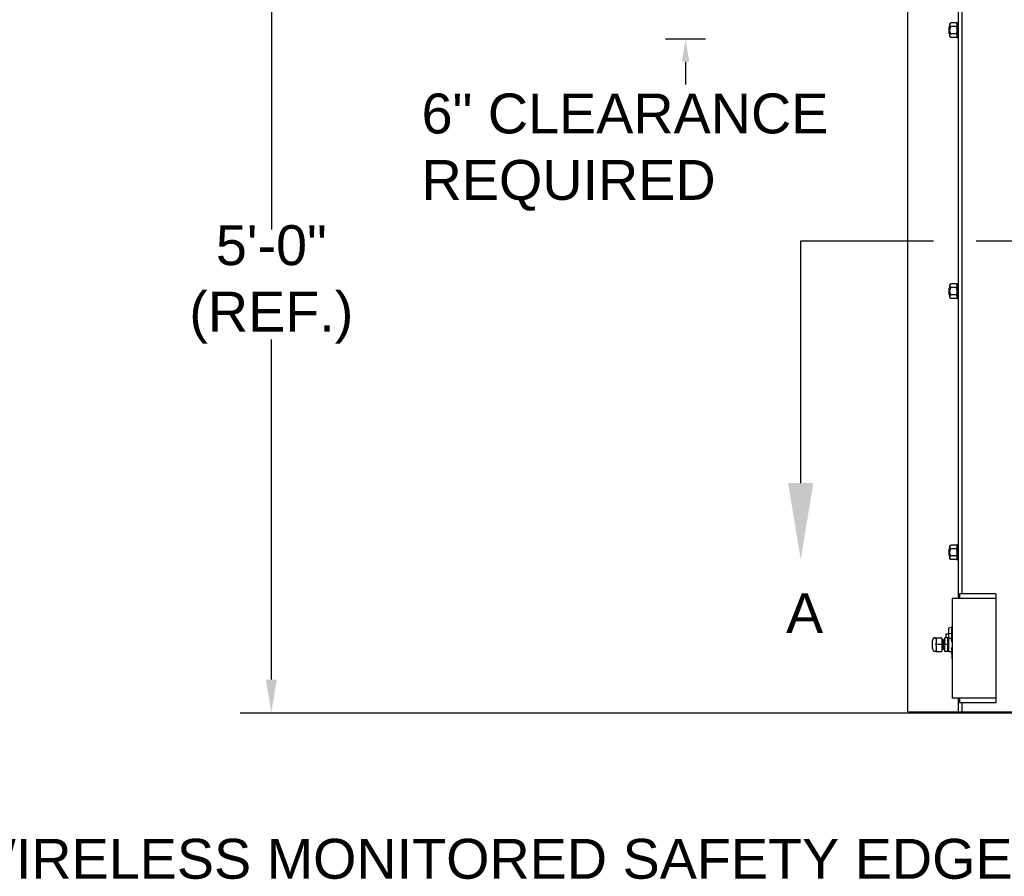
# Model space of a CAD drawing. Header units: inches. Extents: x 170 to 312, y 215 to 248.
# Tile 172 of 256: x 249.53 to 251.85, y 220.03 to 222.04. Entities that reach past the tile are written whole.
import ezdxf
from ezdxf import colors
from ezdxf.entities.mleader import LeaderData, LeaderLine
from ezdxf.math import Vec2, Vec3

# ---------------------------------------------------------------- set-up
doc = ezdxf.new("R2010")
doc.units = ezdxf.units.IN
doc.header["$LTSCALE"] = 0.25
doc.header["$MEASUREMENT"] = 0
doc.linetypes.add('CENTER', pattern=[2, 1.25, -0.25, 0.25, -0.25])
for name, color, linetype in [('ANNOTATIONS', 1, 'Continuous'), ('MOTOR LH', 7, 'Continuous'), ('SECTION CUTS', 6, 'CENTER')]:
    doc.layers.add(name, color=color, linetype=linetype)
doc.styles.add('ARIAL', font='arial.ttf', dxfattribs={"height": 0.09375})
doc.styles.get("Standard").update_dxf_attribs({"font": 'romans.shx'})

msp = doc.modelspace()

# ---------------------------------------------------------------- linework, layer by layer
at = {"layer": 'ANNOTATIONS'}
for p, q in [((250.1258, 222.35175), (250.1258, 221.55133)), ((251.14663, 221.99872), (251.05237, 221.99872)), ((251.0995, 221.94558), (251.0995, 221.89244)), ((250.1258, 220.49278), (250.1258, 221.2928))]:
    msp.add_line(p, q, dxfattribs=at)
for points in [[(251.10835, 221.94558), (251.09064, 221.94558), (251.0995, 221.99872)], [(250.13874, 220.49278), (250.11286, 220.49278), (250.1258, 220.41511)]]:
    msp.add_solid(points, dxfattribs=at)
at = {"layer": 'MOTOR LH'}
for p, q in [((251.62176, 220.41698), (251.62176, 224.61169)), ((251.74112, 220.68357), (251.74112, 224.61088)), ((251.74965, 220.69422), (251.74965, 224.61088)), ((251.72097, 222.00492), (251.72097, 222.03476)), ((251.73597, 222.03706), (251.72289, 222.03706)), ((251.73788, 222.03794), (251.73788, 222.00173)), ((251.71879, 222.01287), (251.71879, 222.0268)), ((251.72035, 222.01131), (251.72035, 222.02836)), ((251.73597, 222.02845), (251.72289, 222.02845)), ((251.73597, 222.01122), (251.72289, 222.01122)), ((251.73597, 222.00261), (251.72289, 222.00261)), ((251.71879, 221.39901), (251.71879, 221.41294)), ((251.72035, 221.39745), (251.72035, 221.4145)), ((251.72097, 221.39106), (251.72097, 221.4209)), ((251.73597, 221.4232), (251.72289, 221.4232)), ((251.73597, 221.41459), (251.72289, 221.41459)), ((251.73788, 221.42409), (251.73788, 221.38787)), ((251.73597, 221.39736), (251.72289, 221.39736)), ((251.73597, 221.38875), (251.72289, 221.38875)), ((251.72097, 220.7772), (251.72097, 220.80704)), ((251.73597, 220.80935), (251.72289, 220.80935)), ((251.73788, 220.81023), (251.73788, 220.77401)), ((251.71879, 220.78515), (251.71879, 220.79908)), ((251.72035, 220.78359), (251.72035, 220.80064)), ((251.73597, 220.80073), (251.72289, 220.80073)), ((251.73597, 220.7835), (251.72289, 220.7835)), ((251.73597, 220.77489), (251.72289, 220.77489)), ((251.74324, 220.69422), (251.74324, 220.68357)), ((251.8285, 220.69422), (251.74324, 220.69422)), ((251.8285, 220.69422), (251.8285, 220.43845)), ((251.8285, 220.68357), (251.72619, 220.68357)), ((251.72619, 220.68357), (251.72619, 220.44911)), ((251.72619, 220.61881), (251.72461, 220.61618)), ((251.71128, 220.60029), (251.71128, 220.59122)), ((251.71789, 220.61484), (251.72461, 220.61618)), ((251.71789, 220.61484), (251.71789, 220.55845)), ((251.71789, 220.60141), (251.72461, 220.60199)), ((251.72595, 220.61581), (251.72461, 220.61618)), ((251.72461, 220.61618), (251.72461, 220.58434)), ((251.72461, 220.60199), (251.72595, 220.60211)), ((251.72595, 220.61581), (251.72619, 220.6162)), ((251.72595, 220.60211), (251.72595, 220.61581)), ((251.72595, 220.60211), (251.72619, 220.60213)), ((251.68001, 220.56566), (251.68001, 220.58481)), ((251.68844, 220.59122), (251.68642, 220.58908)), ((251.70208, 220.57523), (251.68642, 220.57523)), ((251.68844, 220.59122), (251.70208, 220.59122)), ((251.68844, 220.59122), (251.68844, 220.55925)), ((251.70208, 220.59122), (251.70208, 220.55925)), ((251.7089, 220.55925), (251.7089, 220.59122)), ((251.71601, 220.59122), (251.7089, 220.59122)), ((251.71601, 220.57523), (251.7089, 220.57523)), ((251.71601, 220.55925), (251.71601, 220.59122)), ((251.68642, 220.56139), (251.68844, 220.55925)), ((251.68844, 220.55925), (251.70208, 220.55925)), ((251.70431, 220.56402), (251.70342, 220.56402)), ((251.71601, 220.55925), (251.7089, 220.55925)), ((251.72461, 220.56612), (251.72461, 220.55711)), ((251.72461, 220.55711), (251.72611, 220.53562)), ((251.72611, 220.53562), (251.72619, 220.53562)), ((251.8285, 220.44911), (251.72619, 220.44911)), ((251.74112, 220.41698), (251.74112, 220.44911)), ((251.74324, 220.44911), (251.74324, 220.43845)), ((251.8285, 220.43845), (251.74324, 220.43845)), ((251.74965, 220.41698), (251.74965, 220.43845)), ((250.05232, 220.41511), (257.78847, 220.41511)), ((251.62176, 220.41698), (256.24276, 220.41698))]:
    msp.add_line(p, q, dxfattribs=at)
for centre, radius, start, end in [((251.68642, 220.58481), 0.00641, 90, 180), ((251.71051, 220.57523), 0.01678, 20.91414, 32.85988), ((251.68642, 220.56566), 0.00641, 180, 270), ((251.70386, 220.56402), 0.000446, 180, 0), ((251.71051, 220.57523), 0.01678, 327.14012, 339.08586)]:
    msp.add_arc(centre, radius, start, end, dxfattribs=at)
at = {"layer": 'MOTOR LH', "extrusion": (0, 0, -1)}
msp.add_ellipse((251.71423, 220.57523), major_axis=(0, 0.01678), ratio=0.9090909, start_param=0.2423659, end_param=0.7477626, dxfattribs=at)
at = {"layer": 'MOTOR LH'}
for points in [[(251.72097, 222.03476), (251.72289, 222.03706)], [(251.73597, 222.03706), (251.73788, 222.03476)], [(251.73788, 222.03794), (251.74112, 222.03794)], [(251.71879, 222.0268), (251.72035, 222.02836)], [(251.72035, 222.01131), (251.71879, 222.01287)], [(251.72035, 222.02836), (251.72097, 222.02836)], [(251.72097, 222.01131), (251.72035, 222.01131)], [(251.72289, 222.00261), (251.72097, 222.00492)], [(251.73788, 222.00492), (251.73597, 222.00261)], [(251.74112, 222.00173), (251.73788, 222.00173)], [(251.71879, 221.41294), (251.72035, 221.4145)], [(251.72035, 221.4145), (251.72097, 221.4145)], [(251.72097, 221.4209), (251.72289, 221.4232)], [(251.73597, 221.4232), (251.73788, 221.4209)], [(251.73788, 221.42409), (251.74112, 221.42409)], [(251.72035, 221.39745), (251.71879, 221.39901)], [(251.72097, 221.39745), (251.72035, 221.39745)], [(251.72289, 221.38875), (251.72097, 221.39106)], [(251.73788, 221.39106), (251.73597, 221.38875)], [(251.74112, 221.38787), (251.73788, 221.38787)], [(251.72097, 220.80704), (251.72289, 220.80935)], [(251.73597, 220.80935), (251.73788, 220.80704)], [(251.73788, 220.81023), (251.74112, 220.81023)], [(251.71879, 220.79908), (251.72035, 220.80064)], [(251.72035, 220.78359), (251.71879, 220.78515)], [(251.72035, 220.80064), (251.72097, 220.80064)], [(251.72097, 220.78359), (251.72035, 220.78359)], [(251.72289, 220.77489), (251.72097, 220.7772)], [(251.73788, 220.7772), (251.73597, 220.77489)], [(251.74112, 220.77401), (251.73788, 220.77401)], [(251.71128, 220.60029), (251.71789, 220.60029)], [(251.70208, 220.58644), (251.70426, 220.58644)], [(251.70515, 220.58644), (251.70594, 220.58644)], [(251.70683, 220.58644), (251.70761, 220.58644)], [(251.70851, 220.58644), (251.7089, 220.58644)], [(251.71601, 220.58993), (251.71789, 220.58993)], [(251.70342, 220.56402), (251.70208, 220.56402)], [(251.7051, 220.56402), (251.70431, 220.56402)], [(251.70677, 220.56402), (251.70599, 220.56402)], [(251.70845, 220.56402), (251.70767, 220.56402)], [(251.71789, 220.56053), (251.71601, 220.56053)], [(251.72461, 220.55845), (251.71789, 220.55845)]]:
    msp.add_open_spline(points, degree=1, dxfattribs=at)
for points, knots in [([(251.72097, 222.03276), (251.72102, 222.03328), (251.72114, 222.03434), (251.72189, 222.03578), (251.72258, 222.03667), (251.72289, 222.03706)], [0, 0, 0, 0, 0.353643, 0.7166775, 1, 1, 1, 1]), ([(251.72289, 222.02845), (251.72245, 222.02903), (251.72155, 222.03021), (251.72102, 222.03168), (251.72098, 222.03254), (251.72097, 222.03276)], [0, 0, 0, 0, 0.421515, 0.8529031, 1, 1, 1, 1]), ([(251.73788, 222.03276), (251.73783, 222.03328), (251.73772, 222.03434), (251.73696, 222.03578), (251.73627, 222.03667), (251.73597, 222.03706)], [0, 0, 0, 0, 0.353643, 0.7166775, 1, 1, 1, 1]), ([(251.73597, 222.02845), (251.73641, 222.02903), (251.73731, 222.03021), (251.73784, 222.03168), (251.73787, 222.03254), (251.73788, 222.03276)], [0, 0, 0, 0, 0.4215153, 0.8529031, 1, 1, 1, 1]), ([(251.72097, 222.01984), (251.72097, 222.02011), (251.72099, 222.02152), (251.72137, 222.02406), (251.72216, 222.02663), (251.72274, 222.02808), (251.72289, 222.02845)], [0, 0, 0, 0, 0.0936214, 0.4739096, 0.864488, 1, 1, 1, 1]), ([(251.72289, 222.01122), (251.7226, 222.01195), (251.72193, 222.01368), (251.72115, 222.01656), (251.72103, 222.01873), (251.72097, 222.01984)], [0, 0, 0, 0, 0.2644477, 0.6278606, 1, 1, 1, 1]), ([(251.72097, 222.00691), (251.72102, 222.00744), (251.72114, 222.0085), (251.72189, 222.00994), (251.72258, 222.01083), (251.72289, 222.01122)], [0, 0, 0, 0, 0.35364318, 0.71667737, 1, 1, 1, 1]), ([(251.72289, 222.00261), (251.72245, 222.00319), (251.72155, 222.00437), (251.72102, 222.00584), (251.72098, 222.0067), (251.72097, 222.00691)], [0, 0, 0, 0, 0.4215143, 0.8529022, 1, 1, 1, 1]), ([(251.73788, 222.01984), (251.73788, 222.02011), (251.73786, 222.02152), (251.73749, 222.02406), (251.7367, 222.02663), (251.73612, 222.02808), (251.73597, 222.02845)], [0, 0, 0, 0, 0.0936214, 0.4739095, 0.864488, 1, 1, 1, 1]), ([(251.73597, 222.01122), (251.73625, 222.01195), (251.73693, 222.01368), (251.7377, 222.01656), (251.73782, 222.01873), (251.73788, 222.01984)], [0, 0, 0, 0, 0.2644477, 0.6278606, 1, 1, 1, 1]), ([(251.73788, 222.00691), (251.73783, 222.00744), (251.73772, 222.0085), (251.73696, 222.00994), (251.73627, 222.01083), (251.73597, 222.01122)], [0, 0, 0, 0, 0.35364318, 0.71667737, 1, 1, 1, 1]), ([(251.73597, 222.00261), (251.73641, 222.00319), (251.73731, 222.00437), (251.73784, 222.00584), (251.73787, 222.0067), (251.73788, 222.00691)], [0, 0, 0, 0, 0.42151458, 0.85290221, 1, 1, 1, 1]), ([(251.72097, 221.4189), (251.72102, 221.41942), (251.72114, 221.42048), (251.72189, 221.42192), (251.72258, 221.42281), (251.72289, 221.4232)], [0, 0, 0, 0, 0.3536519, 0.7166818, 1, 1, 1, 1]), ([(251.72289, 221.41459), (251.72245, 221.41517), (251.72155, 221.41635), (251.72102, 221.41782), (251.72098, 221.41868), (251.72097, 221.4189)], [0, 0, 0, 0, 0.4215125, 0.852907, 1, 1, 1, 1]), ([(251.72097, 221.40598), (251.72097, 221.40625), (251.72099, 221.40766), (251.72137, 221.4102), (251.72216, 221.41278), (251.72274, 221.41422), (251.72289, 221.41459)], [0, 0, 0, 0, 0.0936214, 0.4739184, 0.864488, 1, 1, 1, 1]), ([(251.72289, 221.39736), (251.7226, 221.39809), (251.72193, 221.39982), (251.72115, 221.4027), (251.72103, 221.40487), (251.72097, 221.40598)], [0, 0, 0, 0, 0.2644539, 0.6278638, 1, 1, 1, 1]), ([(251.73788, 221.4189), (251.73783, 221.41942), (251.73772, 221.42048), (251.73696, 221.42192), (251.73627, 221.42281), (251.73597, 221.4232)], [0, 0, 0, 0, 0.3536519, 0.7166818, 1, 1, 1, 1]), ([(251.73597, 221.41459), (251.73641, 221.41517), (251.73731, 221.41635), (251.73784, 221.41782), (251.73787, 221.41868), (251.73788, 221.4189)], [0, 0, 0, 0, 0.4215128, 0.852907, 1, 1, 1, 1]), ([(251.73788, 221.40598), (251.73788, 221.40625), (251.73786, 221.40766), (251.73749, 221.4102), (251.7367, 221.41278), (251.73612, 221.41422), (251.73597, 221.41459)], [0, 0, 0, 0, 0.0936214, 0.4739182, 0.864488, 1, 1, 1, 1]), ([(251.73597, 221.39736), (251.73625, 221.39809), (251.73693, 221.39982), (251.7377, 221.4027), (251.73782, 221.40487), (251.73788, 221.40598)], [0, 0, 0, 0, 0.2644539, 0.6278638, 1, 1, 1, 1]), ([(251.72097, 221.39306), (251.72102, 221.39358), (251.72114, 221.39464), (251.72189, 221.39608), (251.72258, 221.39697), (251.72289, 221.39736)], [0, 0, 0, 0, 0.353652, 0.7166817, 1, 1, 1, 1]), ([(251.72289, 221.38875), (251.72245, 221.38933), (251.72155, 221.39051), (251.72102, 221.39198), (251.72098, 221.39284), (251.72097, 221.39306)], [0, 0, 0, 0, 0.4215118, 0.8529061, 1, 1, 1, 1]), ([(251.73788, 221.39306), (251.73783, 221.39358), (251.73772, 221.39464), (251.73696, 221.39608), (251.73627, 221.39697), (251.73597, 221.39736)], [0, 0, 0, 0, 0.353652, 0.7166817, 1, 1, 1, 1]), ([(251.73597, 221.38875), (251.73641, 221.38933), (251.73731, 221.39051), (251.73784, 221.39198), (251.73787, 221.39284), (251.73788, 221.39306)], [0, 0, 0, 0, 0.4215121, 0.8529061, 1, 1, 1, 1]), ([(251.72097, 220.80504), (251.72102, 220.80556), (251.72114, 220.80662), (251.72189, 220.80806), (251.72258, 220.80896), (251.72289, 220.80935)], [0, 0, 0, 0, 0.35364966, 0.71667969, 1, 1, 1, 1]), ([(251.72289, 220.80073), (251.72245, 220.80132), (251.72155, 220.8025), (251.72102, 220.80397), (251.72098, 220.80482), (251.72097, 220.80504)], [0, 0, 0, 0, 0.4215159, 0.8529073, 1, 1, 1, 1]), ([(251.73788, 220.80504), (251.73783, 220.80556), (251.73772, 220.80662), (251.73696, 220.80806), (251.73627, 220.80896), (251.73597, 220.80935)], [0, 0, 0, 0, 0.35364966, 0.71667969, 1, 1, 1, 1]), ([(251.73597, 220.80073), (251.73641, 220.80132), (251.73731, 220.8025), (251.73784, 220.80397), (251.73787, 220.80482), (251.73788, 220.80504)], [0, 0, 0, 0, 0.4215162, 0.8529073, 1, 1, 1, 1]), ([(251.72097, 220.79212), (251.72097, 220.79239), (251.72099, 220.7938), (251.72137, 220.79634), (251.72216, 220.79892), (251.72274, 220.80036), (251.72289, 220.80073)], [0, 0, 0, 0, 0.0936218, 0.473916, 0.8644916, 1, 1, 1, 1]), ([(251.72289, 220.7835), (251.7226, 220.78423), (251.72193, 220.78596), (251.72115, 220.78884), (251.72103, 220.79102), (251.72097, 220.79212)], [0, 0, 0, 0, 0.2644539, 0.6278593, 1, 1, 1, 1]), ([(251.72097, 220.7792), (251.72102, 220.77972), (251.72114, 220.78078), (251.72189, 220.78222), (251.72258, 220.78311), (251.72289, 220.7835)], [0, 0, 0, 0, 0.3536498, 0.7166796, 1, 1, 1, 1]), ([(251.72289, 220.77489), (251.72245, 220.77547), (251.72155, 220.77665), (251.72102, 220.77812), (251.72098, 220.77898), (251.72097, 220.7792)], [0, 0, 0, 0, 0.42151525, 0.85290636, 1, 1, 1, 1]), ([(251.73788, 220.79212), (251.73788, 220.79239), (251.73786, 220.7938), (251.73749, 220.79634), (251.7367, 220.79892), (251.73612, 220.80036), (251.73597, 220.80073)], [0, 0, 0, 0, 0.0936218, 0.4739158, 0.8644916, 1, 1, 1, 1]), ([(251.73597, 220.7835), (251.73625, 220.78423), (251.73693, 220.78596), (251.7377, 220.78884), (251.73782, 220.79102), (251.73788, 220.79212)], [0, 0, 0, 0, 0.2644539, 0.6278593, 1, 1, 1, 1]), ([(251.73788, 220.7792), (251.73783, 220.77972), (251.73772, 220.78078), (251.73696, 220.78222), (251.73627, 220.78311), (251.73597, 220.7835)], [0, 0, 0, 0, 0.3536498, 0.7166796, 1, 1, 1, 1]), ([(251.73597, 220.77489), (251.73641, 220.77547), (251.73731, 220.77665), (251.73784, 220.77812), (251.73787, 220.77898), (251.73788, 220.7792)], [0, 0, 0, 0, 0.4215155, 0.8529064, 1, 1, 1, 1]), ([(251.68642, 220.59122), (251.6867, 220.59121), (251.68702, 220.5912), (251.68753, 220.5912), (251.68767, 220.5912), (251.68777, 220.59121), (251.68787, 220.59121), (251.68799, 220.59121), (251.68821, 220.59122), (251.68837, 220.59121), (251.68841, 220.59122), (251.68844, 220.59122)], [0, 0, 0, 0, 0.2479231, 0.2890908, 0.3069668, 0.3246628, 0.3441602, 0.3674164, 0.4310408, 0.6540306, 1, 1, 1, 1]), ([(251.70494, 220.56586), (251.70492, 220.56632), (251.70487, 220.56761), (251.70479, 220.57085), (251.70469, 220.57475), (251.7046, 220.57818), (251.70454, 220.5809), (251.70446, 220.58362), (251.70436, 220.58594), (251.70429, 220.58628), (251.70426, 220.58644)], [0, 0, 0, 0, 0.0847764, 0.2341584, 0.3883234, 0.4922273, 0.5925865, 0.6929458, 0.8484534, 1, 1, 1, 1]), ([(251.70428, 220.58643), (251.70428, 220.5865), (251.70427, 220.58665), (251.70463, 220.58695), (251.70512, 220.58677), (251.70516, 220.58642), (251.70525, 220.58569), (251.70533, 220.58383), (251.70541, 220.58098), (251.70548, 220.57805), (251.70554, 220.57626), (251.70557, 220.57523)], [0, 0, 0, 0, 0.0432697, 0.0891446, 0.131551, 0.2176056, 0.3221563, 0.5318737, 0.7347377, 0.8463632, 1, 1, 1, 1]), ([(251.70496, 220.56586), (251.70495, 220.56616), (251.7049, 220.56713), (251.70484, 220.56951), (251.70476, 220.57241), (251.70471, 220.5742), (251.70468, 220.57523)], [0, 0, 0, 0, 0.1679631, 0.5285284, 0.7269292, 1, 1, 1, 1]), ([(251.70599, 220.56402), (251.70597, 220.56409), (251.70592, 220.56424), (251.70585, 220.56542), (251.70576, 220.56751), (251.70568, 220.57083), (251.70561, 220.57375), (251.70557, 220.57523)], [0, 0, 0, 0, 0.1640625, 0.3339187, 0.5037762, 0.7479787, 1, 1, 1, 1]), ([(251.70594, 220.58643), (251.70595, 220.5866), (251.70597, 220.58679), (251.70637, 220.58691), (251.70662, 220.58684), (251.70697, 220.58646), (251.7068, 220.58609), (251.70698, 220.58484), (251.70701, 220.58342), (251.70702, 220.58315)], [0, 0, 0, 0, 0.1789689, 0.2132075, 0.2435323, 0.2761385, 0.5221296, 0.9089216, 1, 1, 1, 1]), ([(251.70656, 220.56748), (251.70653, 220.56857), (251.70646, 220.57083), (251.70637, 220.57476), (251.70628, 220.57818), (251.70621, 220.5809), (251.70614, 220.58362), (251.70604, 220.58594), (251.70597, 220.58628), (251.70594, 220.58644)], [0, 0, 0, 0, 0.1576476, 0.3272143, 0.4414987, 0.5518842, 0.6622698, 0.8333133, 1, 1, 1, 1]), ([(251.70658, 220.56748), (251.70656, 220.56815), (251.70652, 220.56937), (251.70647, 220.57146), (251.7064, 220.57336), (251.70637, 220.57457), (251.70635, 220.57524)], [0, 0, 0, 0, 0.3209033, 0.5829366, 0.7689491, 1, 1, 1, 1]), ([(251.70702, 220.58315), (251.70704, 220.58241), (251.70708, 220.58112), (251.70716, 220.57834), (251.70721, 220.57641), (251.70725, 220.57524)], [0, 0, 0, 0, 0.3440212, 0.6037055, 1, 1, 1, 1]), ([(251.70767, 220.56402), (251.70765, 220.56409), (251.7076, 220.56424), (251.70753, 220.56542), (251.70744, 220.56751), (251.70736, 220.57083), (251.70726, 220.57474), (251.70717, 220.5782), (251.70711, 220.58083), (251.70706, 220.5826), (251.70704, 220.58314), (251.70704, 220.58315)], [0, 0, 0, 0, 0.1093267, 0.2225142, 0.3357025, 0.4984323, 0.6663723, 0.7795603, 0.8888869, 0.9982135, 1, 1, 1, 1]), ([(251.70761, 220.58644), (251.70762, 220.58657), (251.70764, 220.58677), (251.70814, 220.58695), (251.70864, 220.58649), (251.70852, 220.58616), (251.70863, 220.58522), (251.70866, 220.58428), (251.70869, 220.58345), (251.7087, 220.58316)], [0, 0, 0, 0, 0.1509339, 0.2269304, 0.3091432, 0.5126112, 0.7171058, 0.9038952, 1, 1, 1, 1]), ([(251.70803, 220.57523), (251.70801, 220.57623), (251.70796, 220.57818), (251.70789, 220.5809), (251.70782, 220.58362), (251.70771, 220.58594), (251.70765, 220.58628), (251.70761, 220.58644)], [0, 0, 0, 0, 0.1698674, 0.3339398, 0.4980122, 0.752244, 1, 1, 1, 1]), ([(251.7089, 220.56357), (251.70877, 220.56363), (251.70853, 220.56373), (251.7084, 220.56429), (251.70834, 220.56515), (251.70825, 220.56722), (251.70818, 220.5701), (251.70811, 220.57283), (251.70806, 220.57439), (251.70803, 220.57523)], [0, 0, 0, 0, 0.0900005, 0.1675474, 0.2921205, 0.5194776, 0.7399898, 0.8603536, 1, 1, 1, 1]), ([(251.68844, 220.55925), (251.68822, 220.5594), (251.68781, 220.55969), (251.68714, 220.55939), (251.68666, 220.55929), (251.68642, 220.55925)], [0, 0, 0, 0, 0.35448285, 0.68277445, 1, 1, 1, 1]), ([(251.70598, 220.56408), (251.70598, 220.564), (251.706, 220.56384), (251.70562, 220.56351), (251.70512, 220.5637), (251.70509, 220.56405), (251.70501, 220.56454), (251.70498, 220.5654), (251.70496, 220.56586)], [0, 0, 0, 0, 0.1201292, 0.2225498, 0.3172257, 0.5093497, 0.7427679, 1, 1, 1, 1]), ([(251.70767, 220.56402), (251.70766, 220.56389), (251.70764, 220.56369), (251.70714, 220.56351), (251.70664, 220.56397), (251.70677, 220.56431), (251.70665, 220.56524), (251.70662, 220.56623), (251.70659, 220.56713), (251.70658, 220.56748)], [0, 0, 0, 0, 0.1477712, 0.2221758, 0.3026654, 0.5018695, 0.7020792, 0.8849539, 1, 1, 1, 1])]:
    msp.add_open_spline(points, degree=3, knots=knots, dxfattribs=at)
at = {"layer": 'SECTION CUTS'}
msp.add_line((251.3702, 221.52459), (256.37973, 221.52459), dxfattribs=at)

# ---------------------------------------------------------------- texts
at = {"layer": 'ANNOTATIONS', "char_height": 0.09375, "style": 'ARIAL'}
for s, insert, attachment_point in [('6" CLEARANCE\\PREQUIRED', (250.479, 221.73296), 4), ('5\'-0"\\P(REF.)', (250.1258, 221.42207), 5)]:
    msp.add_mtext(s, dxfattribs=dict(at, insert=insert, attachment_point=attachment_point))
at = {"layer": 'SECTION CUTS', "style": 'ARIAL'}
msp.add_text('A', height=0.09375, dxfattribs=at).set_placement((251.33572, 220.60215))

# ---------------------------------------------------------------- leaders
at = {"layer": 'ANNOTATIONS'}
ml = msp.add_multileader_mtext('Standard', dxfattribs=at)
ml.set_content('WIRELESS MONITORED SAFETY EDGE\\P (ALSO SERVES AS WEATHERSTRIPPING)', color=256, style='ARIAL')
ml.set_leader_properties()
ml.build(insert=Vec2(0, 0))
ml.multileader.update_dxf_attribs({"dogleg_length": 0.36, "arrow_head_size": 0.09375})
ctx = ml.context
ctx.base_point, ctx.char_height, ctx.arrow_head_size, ctx.landing_gap_size, ctx.plane_origin = Vec3(249.13405, 220.0578), 0.09375, 0.09375, 0.09, Vec3(252.74333, 219.62457)
ctx.text_align_type = 2
notes = []
notes.append((ctx, [(0, (1, 1, 0), (252.05625, 220.0578), (-1, 0), 0.09796, [(0, [(252.44042, 220.42387)], 0, [])])]))
ctx.mtext.insert, ctx.mtext.alignment, ctx.mtext.flow_direction = Vec3(251.86829, 220.11845), 3, 5
at = {"layer": 'SECTION CUTS'}
ml = msp.add_multileader_mtext('Standard', dxfattribs=at)
ml.set_content('', color=256)
ml.set_leader_properties()
ml.build(insert=Vec2(0, 0))
ml.multileader.update_dxf_attribs({"dogleg_length": 0, "arrow_head_size": 0.18})
ctx = ml.context
ctx.base_point, ctx.char_height, ctx.arrow_head_size, ctx.landing_gap_size, ctx.plane_origin = Vec3(251.3702, 221.52459), 0.18, 0.18, 0, Vec3(251.3702, 220.77507)
notes.append((ctx, [(0, (1, 1, 0), (251.3702, 221.52459), (1, 0), 0, [(0, [(251.3702, 220.77507)], 0, [])])]))
ctx.mtext.insert, ctx.mtext.flow_direction = Vec3(251.3702, 221.61459), 5
for ctx, leaders in notes:
    for number, flags, end, landing, length, lines in leaders:
        leader = LeaderData()
        leader.index, (leader.has_last_leader_line, leader.has_dogleg_vector, leader.attachment_direction) = number, flags
        leader.last_leader_point, leader.dogleg_vector, leader.dogleg_length = Vec3(end), Vec3(landing), length
        for number, points, colour, breaks in lines:
            line = LeaderLine()
            line.index, line.vertices, line.color, line.breaks = number, Vec3.list(points), colors.encode_raw_color(colour), breaks
            leader.lines.append(line)
        ctx.leaders.append(leader)

doc.saveas('drawing.dxf')
